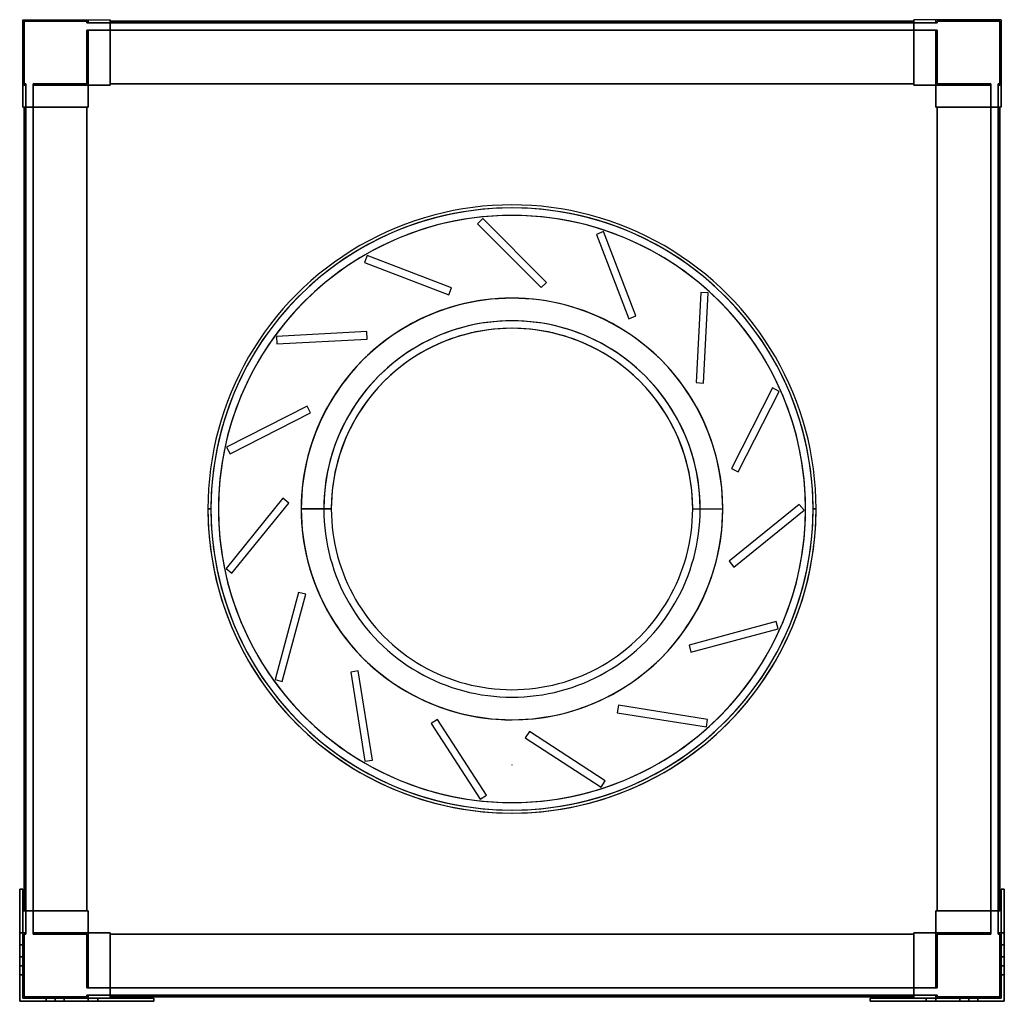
# Model space of a CAD drawing. Header units: millimetres. Extents: x -327 to 327, y -327 to 325.
import ezdxf

# ---------------------------------------------------------------- set-up
doc = ezdxf.new("R2010")
doc.units = ezdxf.units.MM
doc.layers.add('MAIN-1', color=7, linetype='Continuous')

msp = doc.modelspace()

# ---------------------------------------------------------------- linework, layer by layer
at = {"layer": 'MAIN-1'}
for p, q in [((-325, 325), (-325, 281.5)), ((-325, 325), (-281.5, 325)), ((-325, 325), (-281.5, 325)), ((-325, 281.5), (-325, 325)), ((-325, 325), (-325, 325)), ((-325, 325), (-325, 267)), ((-325, 325), (-267, 325)), ((-325, 267), (-325, 325)), ((-325, 325), (-325, 325)), ((-325, 325), (-267, 325)), ((-324, 324), (-282.5, 324)), ((-324, 324), (-324, 324)), ((-282.5, 324), (-324, 324)), ((-324, 282.5), (-324, 324)), ((-324, 324), (-324, 282.5)), ((-282.5, 323), (-282.5, 324)), ((-282.5, 324), (-282.5, 323)), ((-282.5, 324), (-282.5, 324)), ((-282.5, 323), (-281.5, 323)), ((-282.5, 323), (-282.5, 323)), ((-281.5, 323), (-282.5, 323)), ((-281.5, 323), (-281.5, 325)), ((-281.5, 325), (-267, 325)), ((-281.5, 323), (-281.5, 325)), ((-281.5, 325), (-281.5, 323)), ((-281.5, 325), (-281.5, 325)), ((-281.5, 325), (-281.5, 323)), ((-281.5, 325), (-267, 325)), ((-281.5, 325), (-281.5, 325)), ((-281.5, 323), (-267, 323)), ((-281.5, 323), (-281.5, 323)), ((-281.5, 323), (-281.5, 323)), ((-267, 323), (-281.5, 323)), ((-267, 323), (-267, 325)), ((-267, 325), (-267, 325)), ((-267, 325), (-267, 281.5)), ((-267, 281.5), (-267, 325)), ((-267, 325), (-267, 325)), ((-267, 325), (-267, 323)), ((-267, 324), (-267, 282.5)), ((-267, 324), (-267, 324)), ((-267, 323), (-267, 324)), ((-267, 324), (-267, 323)), ((-267, 324), (-267, 324)), ((-267, 282.5), (-267, 324)), ((-267, 324), (267, 324)), ((-267, 324), (267, 324)), ((267, 324), (-267, 324)), ((267, 324), (-267, 324)), ((-267, 323), (-267, 323)), ((-267, 323), (267, 323)), ((-267, 323), (-267, 323)), ((267, 323), (-267, 323)), ((267, 281.5), (267, 325)), ((267, 325), (267, 325)), ((267, 325), (267, 323)), ((267, 323), (267, 325)), ((267, 325), (267, 325)), ((267, 325), (267, 281.5)), ((281.5, 325), (267, 325)), ((281.5, 325), (267, 325)), ((325, 325), (267, 325)), ((325, 325), (267, 325)), ((267, 323), (267, 324)), ((267, 324), (267, 324)), ((267, 324), (267, 282.5)), ((267, 324), (267, 323)), ((267, 282.5), (267, 324)), ((267, 324), (267, 324)), ((267, 323), (267, 323)), ((281.5, 323), (267, 323)), ((267, 323), (281.5, 323)), ((267, 323), (267, 323)), ((281.5, 325), (281.5, 323)), ((281.5, 323), (281.5, 325)), ((281.5, 325), (281.5, 325)), ((325, 325), (281.5, 325)), ((281.5, 325), (281.5, 323)), ((325, 325), (281.5, 325)), ((281.5, 323), (281.5, 325)), ((281.5, 325), (281.5, 325)), ((281.5, 323), (281.5, 323)), ((282.5, 323), (281.5, 323)), ((281.5, 323), (282.5, 323)), ((281.5, 323), (281.5, 323)), ((282.5, 323), (282.5, 324)), ((282.5, 324), (324, 324)), ((282.5, 324), (282.5, 323)), ((282.5, 324), (282.5, 324)), ((324, 324), (282.5, 324)), ((282.5, 323), (282.5, 323)), ((324, 324), (324, 282.5)), ((324, 282.5), (324, 324)), ((324, 324), (324, 324)), ((325, 325), (325, 281.5)), ((325, 281.5), (325, 325)), ((325, 325), (325, 325)), ((325, 325), (325, 267)), ((325, 267), (325, 325)), ((325, 325), (325, 325)), ((-282.5, 318), (-281.5, 318)), ((-282.5, 318), (-282.5, 318)), ((-281.5, 318), (-282.5, 318)), ((-282.5, 318), (-282.5, 282.5)), ((-282.5, 282.5), (-282.5, 318)), ((-281.5, 318), (-267, 318)), ((-281.5, 318), (-281.5, 318)), ((-281.5, 318), (-281.5, 318)), ((-267, 318), (-281.5, 318)), ((-281.5, 281.5), (-281.5, 318)), ((-281.5, 318), (-281.5, 281.5)), ((-281.5, 281.5), (-281.5, 318)), ((-281.5, 318), (-281.5, 281.5)), ((-267, 281.5), (-267, 318)), ((-267, 318), (-267, 318)), ((-267, 282.5), (-267, 318)), ((-267, 318), (-267, 282.5)), ((-267, 318), (-267, 318)), ((-267, 318), (-267, 281.5)), ((-267, 318), (267, 318)), ((267, 318), (-267, 318)), ((267, 282.5), (267, 318)), ((267, 318), (267, 318)), ((267, 318), (267, 281.5)), ((267, 281.5), (267, 318)), ((267, 318), (267, 318)), ((267, 318), (267, 282.5)), ((267, 318), (281.5, 318)), ((281.5, 318), (267, 318)), ((281.5, 318), (281.5, 318)), ((281.5, 318), (281.5, 318)), ((282.5, 318), (281.5, 318)), ((281.5, 318), (282.5, 318)), ((281.5, 318), (281.5, 281.5)), ((281.5, 281.5), (281.5, 318)), ((281.5, 318), (281.5, 281.5)), ((281.5, 281.5), (281.5, 318)), ((282.5, 318), (282.5, 318)), ((282.5, 282.5), (282.5, 318)), ((282.5, 318), (282.5, 282.5)), ((-325, 281.5), (-323, 281.5)), ((-323, 281.5), (-325, 281.5)), ((-325, 267), (-325, 281.5)), ((-325, 281.5), (-323, 281.5)), ((-325, 281.5), (-325, 281.5)), ((-323, 281.5), (-325, 281.5)), ((-325, 281.5), (-325, 281.5)), ((-325, 281.5), (-325, 267)), ((-324, 282.5), (-324, 282.5)), ((-323, 282.5), (-324, 282.5)), ((-324, 282.5), (-323, 282.5)), ((-323, 282.5), (-323, 282.5)), ((-323, 281.5), (-323, 282.5)), ((-323, 282.5), (-323, 281.5)), ((-323, 267), (-323, 281.5)), ((-323, 281.5), (-323, 281.5)), ((-323, 281.5), (-323, 281.5)), ((-323, 281.5), (-323, 267)), ((-282.5, 282.5), (-318, 282.5)), ((-318, 281.5), (-318, 282.5)), ((-318, 282.5), (-318, 281.5)), ((-318, 282.5), (-282.5, 282.5)), ((-318, 282.5), (-318, 282.5)), ((-318, 281.5), (-281.5, 281.5)), ((-318, 281.5), (-281.5, 281.5)), ((-318, 267), (-318, 281.5)), ((-318, 281.5), (-318, 281.5)), ((-318, 281.5), (-318, 281.5)), ((-318, 281.5), (-318, 267)), ((-281.5, 281.5), (-318, 281.5)), ((-281.5, 281.5), (-318, 281.5)), ((-282.5, 282.5), (-282.5, 282.5)), ((-281.5, 281.5), (-267, 281.5)), ((-281.5, 267), (-281.5, 281.5)), ((-281.5, 281.5), (-281.5, 267)), ((-267, 281.5), (-281.5, 281.5)), ((-281.5, 281.5), (-281.5, 281.5)), ((-281.5, 267), (-281.5, 281.5)), ((-281.5, 281.5), (-281.5, 281.5)), ((-281.5, 281.5), (-281.5, 267)), ((-281.5, 281.5), (-267, 281.5)), ((-281.5, 281.5), (-267, 281.5)), ((-281.5, 281.5), (-281.5, 267)), ((-267, 281.5), (-281.5, 281.5)), ((-281.5, 281.5), (-267, 281.5)), ((-281.5, 267), (-281.5, 281.5)), ((-281.5, 281.5), (-281.5, 281.5)), ((-281.5, 281.5), (-281.5, 267)), ((-281.5, 281.5), (-267, 281.5)), ((-281.5, 281.5), (-281.5, 281.5)), ((-281.5, 281.5), (-281.5, 281.5)), ((-281.5, 281.5), (-281.5, 281.5)), ((-281.5, 281.5), (-267, 281.5)), ((-281.5, 267), (-281.5, 281.5)), ((-267, 282.5), (267, 282.5)), ((-267, 281.5), (-267, 282.5)), ((-267, 282.5), (-267, 281.5)), ((267, 282.5), (-267, 282.5)), ((-267, 282.5), (-267, 282.5)), ((-267, 282.5), (-267, 282.5)), ((267, 282.5), (-267, 282.5)), ((-267, 282.5), (267, 282.5)), ((-267, 282.5), (-267, 281.5)), ((267, 282.5), (-267, 282.5)), ((-267, 282.5), (267, 282.5)), ((-267, 281.5), (-267, 282.5)), ((-267, 282.5), (-267, 282.5)), ((267, 282.5), (-267, 282.5)), ((-267, 282.5), (-267, 282.5)), ((-267, 282.5), (267, 282.5)), ((-267, 281.5), (-267, 281.5)), ((-267, 281.5), (-267, 281.5)), ((-267, 281.5), (-267, 281.5)), ((-267, 281.5), (-267, 281.5)), ((267, 282.5), (267, 281.5)), ((267, 281.5), (267, 282.5)), ((267, 282.5), (267, 282.5)), ((267, 282.5), (267, 282.5)), ((267, 281.5), (267, 282.5)), ((267, 282.5), (267, 281.5)), ((267, 282.5), (267, 282.5)), ((267, 282.5), (267, 282.5)), ((267, 281.5), (281.5, 281.5)), ((281.5, 281.5), (267, 281.5)), ((267, 281.5), (267, 281.5)), ((267, 281.5), (267, 281.5)), ((281.5, 281.5), (267, 281.5)), ((281.5, 281.5), (267, 281.5)), ((281.5, 281.5), (267, 281.5)), ((267, 281.5), (281.5, 281.5)), ((267, 281.5), (267, 281.5)), ((281.5, 281.5), (267, 281.5)), ((267, 281.5), (267, 281.5)), ((281.5, 281.5), (267, 281.5)), ((281.5, 281.5), (281.5, 267)), ((281.5, 267), (281.5, 281.5)), ((281.5, 281.5), (281.5, 281.5)), ((281.5, 281.5), (281.5, 281.5)), ((281.5, 281.5), (281.5, 267)), ((281.5, 267), (281.5, 281.5)), ((281.5, 267), (281.5, 281.5)), ((281.5, 281.5), (281.5, 267)), ((281.5, 281.5), (281.5, 281.5)), ((281.5, 267), (281.5, 281.5)), ((281.5, 281.5), (281.5, 281.5)), ((318, 281.5), (281.5, 281.5)), ((318, 281.5), (281.5, 281.5)), ((281.5, 281.5), (281.5, 281.5)), ((281.5, 281.5), (318, 281.5)), ((281.5, 281.5), (318, 281.5)), ((281.5, 281.5), (281.5, 281.5)), ((281.5, 281.5), (281.5, 267)), ((318, 282.5), (282.5, 282.5)), ((282.5, 282.5), (282.5, 282.5)), ((282.5, 282.5), (318, 282.5)), ((318, 282.5), (318, 281.5)), ((318, 281.5), (318, 282.5)), ((318, 282.5), (318, 282.5)), ((318, 267), (318, 281.5)), ((318, 281.5), (318, 281.5)), ((318, 281.5), (318, 281.5)), ((318, 281.5), (318, 267)), ((324, 282.5), (323, 282.5)), ((323, 281.5), (323, 282.5)), ((323, 282.5), (323, 281.5)), ((323, 282.5), (324, 282.5)), ((323, 282.5), (323, 282.5)), ((325, 281.5), (323, 281.5)), ((325, 281.5), (323, 281.5)), ((323, 267), (323, 281.5)), ((323, 281.5), (323, 281.5)), ((323, 281.5), (323, 281.5)), ((323, 281.5), (323, 267)), ((323, 281.5), (325, 281.5)), ((323, 281.5), (325, 281.5)), ((324, 282.5), (324, 282.5)), ((325, 267), (325, 281.5)), ((325, 281.5), (325, 281.5)), ((325, 281.5), (325, 281.5)), ((325, 281.5), (325, 267)), ((-325, 267), (-281.5, 267)), ((-325, 267), (-325, 267)), ((-325, 267), (-323, 267)), ((-325, 267), (-323, 267)), ((-325, 267), (-325, 267)), ((-325, 267), (-281.5, 267)), ((-323, 267), (-324, 267)), ((-324, 267), (-324, 267)), ((-324, 267), (-282.5, 267)), ((-324, 267), (-324, -267)), ((-282.5, 267), (-324, 267)), ((-324, -267), (-324, 267)), ((-324, 267), (-324, 267)), ((-324, 267), (-323, 267)), ((-324, 267), (-324, -267)), ((-324, -267), (-324, 267)), ((-323, 267), (-323, 267)), ((-323, 267), (-323, -267)), ((-323, 267), (-323, 267)), ((-323, -267), (-323, 267)), ((-282.5, 267), (-318, 267)), ((-318, 267), (-318, 267)), ((-318, 267), (-281.5, 267)), ((-318, 267), (-281.5, 267)), ((-318, 267), (-318, 267)), ((-318, 267), (-282.5, 267)), ((-318, -267), (-318, 267)), ((-318, 267), (-318, -267)), ((-282.5, 267), (-281.5, 267)), ((-282.5, -267), (-282.5, 267)), ((-282.5, 267), (-282.5, -267)), ((-281.5, 267), (-282.5, 267)), ((-282.5, 267), (-282.5, 267)), ((-282.5, 267), (-282.5, 267)), ((-282.5, -267), (-282.5, 267)), ((-282.5, 267), (-282.5, -267)), ((-282.5, 267), (-282.5, -267)), ((-281.5, 267), (-282.5, 267)), ((-282.5, 267), (-281.5, 267)), ((-282.5, -267), (-282.5, 267)), ((-282.5, 267), (-282.5, 267)), ((-282.5, 267), (-282.5, -267)), ((-282.5, 267), (-282.5, 267)), ((-282.5, -267), (-282.5, 267)), ((-281.5, 267), (-281.5, 267)), ((-281.5, 267), (-281.5, 267)), ((-281.5, 267), (-281.5, 267)), ((-281.5, 267), (-281.5, 267)), ((281.5, 267), (282.5, 267)), ((282.5, 267), (281.5, 267)), ((281.5, 267), (281.5, 267)), ((281.5, 267), (281.5, 267)), ((318, 267), (281.5, 267)), ((325, 267), (281.5, 267)), ((282.5, 267), (281.5, 267)), ((281.5, 267), (282.5, 267)), ((281.5, 267), (281.5, 267)), ((318, 267), (281.5, 267)), ((281.5, 267), (281.5, 267)), ((325, 267), (281.5, 267)), ((282.5, 267), (282.5, -267)), ((282.5, -267), (282.5, 267)), ((282.5, 267), (282.5, 267)), ((318, 267), (282.5, 267)), ((282.5, 267), (282.5, 267)), ((282.5, 267), (324, 267)), ((282.5, 267), (282.5, -267)), ((282.5, -267), (282.5, 267)), ((282.5, 267), (282.5, -267)), ((282.5, 267), (282.5, 267)), ((282.5, 267), (318, 267)), ((282.5, -267), (282.5, 267)), ((282.5, -267), (282.5, 267)), ((282.5, 267), (282.5, -267)), ((324, 267), (282.5, 267)), ((282.5, 267), (282.5, 267)), ((318, 267), (318, 267)), ((318, 267), (318, 267)), ((318, -267), (318, 267)), ((318, 267), (318, -267)), ((324, 267), (323, 267)), ((323, 267), (323, 267)), ((325, 267), (323, 267)), ((323, 267), (323, -267)), ((323, -267), (323, 267)), ((323, 267), (324, 267)), ((323, 267), (323, 267)), ((325, 267), (323, 267)), ((324, 267), (324, 267)), ((324, 267), (324, -267)), ((324, -267), (324, 267)), ((324, 267), (324, -267)), ((324, -267), (324, 267)), ((324, 267), (324, 267)), ((325, 267), (325, 267)), ((325, 267), (325, 267)), ((-19.45, 192.98), (-22.98, 189.45)), ((-19.45, 192.98), (-22.98, 189.45)), ((22.98, 150.55), (-19.45, 192.98)), ((-19.45, 192.98), (-19.45, 192.98)), ((22.98, 150.55), (-19.45, 192.98)), ((-22.98, 189.45), (19.45, 147.02)), ((-22.98, 189.45), (-22.98, 189.45)), ((-22.98, 189.45), (19.45, 147.02)), ((60.73, 184.21), (56.06, 182.41)), ((60.73, 184.21), (56.06, 182.41)), ((82.23, 128.19), (60.73, 184.21)), ((60.73, 184.21), (60.73, 184.21)), ((82.23, 128.19), (60.73, 184.21)), ((56.06, 182.41), (77.56, 126.4)), ((56.06, 182.41), (56.06, 182.41)), ((56.06, 182.41), (77.56, 126.4)), ((-96.26, 168.39), (-98.05, 163.72)), ((-96.26, 168.39), (-98.05, 163.72)), ((-98.05, 163.72), (-42.03, 142.22)), ((-98.05, 163.72), (-98.05, 163.72)), ((-98.05, 163.72), (-42.03, 142.22)), ((-40.24, 146.89), (-96.26, 168.39)), ((-96.26, 168.39), (-96.26, 168.39)), ((-40.24, 146.89), (-96.26, 168.39)), ((19.45, 147.02), (22.98, 150.55)), ((19.45, 147.02), (22.98, 150.55)), ((22.98, 150.55), (22.98, 150.55)), ((-42.03, 142.22), (-40.24, 146.89)), ((-42.03, 142.22), (-40.24, 146.89)), ((-40.24, 146.89), (-40.24, 146.89)), ((19.45, 147.02), (19.45, 147.02)), ((-42.03, 142.22), (-42.03, 142.22)), ((0, 140.01), (0, 140.01)), ((0, 140.01), (0, 140.01)), ((125.41, 143.84), (122.27, 83.92)), ((125.41, 143.84), (122.27, 83.92)), ((130.4, 143.58), (125.41, 143.84)), ((125.41, 143.84), (125.41, 143.84)), ((130.4, 143.58), (125.41, 143.84)), ((127.26, 83.66), (130.4, 143.58)), ((127.26, 83.66), (130.4, 143.58)), ((130.4, 143.58), (130.4, 143.58)), ((77.56, 126.4), (82.23, 128.19)), ((77.56, 126.4), (82.23, 128.19)), ((77.56, 126.4), (77.56, 126.4)), ((82.23, 128.19), (82.23, 128.19)), ((-96.51, 117.82), (-156.42, 114.68)), ((-96.51, 117.82), (-156.42, 114.68)), ((-96.24, 112.83), (-96.51, 117.82)), ((-96.51, 117.82), (-96.51, 117.82)), ((-96.24, 112.83), (-96.51, 117.82)), ((-156.42, 114.68), (-156.16, 109.69)), ((-156.42, 114.68), (-156.42, 114.68)), ((-156.42, 114.68), (-156.16, 109.69)), ((-156.16, 109.69), (-96.24, 112.83)), ((-156.16, 109.69), (-96.24, 112.83)), ((-96.24, 112.83), (-96.24, 112.83)), ((-156.16, 109.69), (-156.16, 109.69)), ((122.27, 83.92), (127.26, 83.66)), ((122.27, 83.92), (122.27, 83.92)), ((122.27, 83.92), (127.26, 83.66)), ((127.26, 83.66), (127.26, 83.66)), ((173.07, 80.4), (145.83, 26.94)), ((173.07, 80.4), (145.83, 26.94)), ((177.53, 78.13), (173.07, 80.4)), ((173.07, 80.4), (173.07, 80.4)), ((177.53, 78.13), (173.07, 80.4)), ((150.29, 24.67), (177.53, 78.13)), ((150.29, 24.67), (177.53, 78.13)), ((177.53, 78.13), (177.53, 78.13)), ((-136.08, 68.38), (-189.54, 41.14)), ((-136.08, 68.38), (-189.54, 41.14)), ((-133.81, 63.93), (-136.08, 68.38)), ((-136.08, 68.38), (-136.08, 68.38)), ((-133.81, 63.93), (-136.08, 68.38)), ((-187.27, 36.69), (-133.81, 63.93)), ((-187.27, 36.69), (-133.81, 63.93)), ((-133.81, 63.93), (-133.81, 63.93)), ((-189.54, 41.14), (-187.27, 36.69)), ((-189.54, 41.14), (-189.54, 41.14)), ((-189.54, 41.14), (-187.27, 36.69)), ((-187.27, 36.69), (-187.27, 36.69)), ((145.83, 26.94), (150.29, 24.67)), ((145.83, 26.94), (145.83, 26.94)), ((145.83, 26.94), (150.29, 24.67)), ((150.29, 24.67), (150.29, 24.67)), ((-152.13, 7.12), (-189.89, -39.51)), ((-152.13, 7.12), (-189.89, -39.51)), ((-148.25, 3.97), (-152.13, 7.12)), ((-152.13, 7.12), (-152.13, 7.12)), ((-148.25, 3.97), (-152.13, 7.12)), ((-202, 0), (-200, 0)), ((-202, 0), (-200, 0)), ((-200, 0), (-200, 0)), ((-200, 0), (-200, 0)), ((-200, 0), (-200, 0)), ((-195, 0), (-195, 0)), ((-186.01, -42.66), (-148.25, 3.97)), ((-186.01, -42.66), (-148.25, 3.97)), ((-148.25, 3.97), (-148.25, 3.97)), ((-120.01, 0), (-140.01, 0)), ((-140, 0), (-140, 0)), ((-139.99, 0), (-139.99, 0)), ((-125.01, 0), (-139.99, 0)), ((120.01, 0), (140.01, 0)), ((125.01, 0), (139.99, 0)), ((139.99, 0), (139.99, 0)), ((140, 0), (140, 0)), ((190.81, 3.05), (144.18, -34.71)), ((190.81, 3.05), (144.18, -34.71)), ((193.96, -0.83), (190.81, 3.05)), ((190.81, 3.05), (190.81, 3.05)), ((193.96, -0.83), (190.81, 3.05)), ((195, 0), (195, 0)), ((202, 0), (200, 0)), ((200, 0), (200, 0)), ((200, 0), (200, 0)), ((200, 0), (202, 0)), ((200, 0), (200, 0)), ((-200, 0), (-202, 0)), ((-202, 0), (-200, 0)), ((-200, 0), (-200, 0)), ((-200, 0), (-200, 0)), ((-200, 0), (-200, 0)), ((-195, 0), (-195, 0)), ((-140.01, 0), (-120.01, 0)), ((-140, 0), (-140, 0)), ((-139.99, 0), (-125.01, 0)), ((-139.99, 0), (-139.99, 0)), ((120.01, 0), (140.01, 0)), ((125.01, 0), (139.99, 0)), ((139.99, 0), (139.99, 0)), ((140, 0), (140, 0)), ((147.33, -38.59), (193.96, -0.83)), ((147.33, -38.59), (193.96, -0.83)), ((193.96, -0.83), (193.96, -0.83)), ((195, 0), (195, 0)), ((200, 0), (202, 0)), ((200, 0), (200, 0)), ((200, 0), (200, 0)), ((202, 0), (200, 0)), ((200, 0), (200, 0)), ((144.18, -34.71), (147.33, -38.59)), ((144.18, -34.71), (144.18, -34.71)), ((144.18, -34.71), (147.33, -38.59)), ((147.33, -38.59), (147.33, -38.59)), ((-189.89, -39.51), (-186.01, -42.66)), ((-189.89, -39.51), (-189.89, -39.51)), ((-189.89, -39.51), (-186.01, -42.66)), ((-186.01, -42.66), (-186.01, -42.66)), ((-141.87, -55.38), (-157.4, -113.33)), ((-141.87, -55.38), (-157.4, -113.33)), ((-152.57, -114.62), (-137.04, -56.67)), ((-152.57, -114.62), (-137.04, -56.67)), ((-137.04, -56.67), (-141.87, -55.38)), ((-141.87, -55.38), (-141.87, -55.38)), ((-137.04, -56.67), (-141.87, -55.38)), ((-137.04, -56.67), (-137.04, -56.67)), ((175.56, -74.82), (117.6, -90.35)), ((175.56, -74.82), (117.6, -90.35)), ((176.85, -79.65), (175.56, -74.82)), ((175.56, -74.82), (175.56, -74.82)), ((176.85, -79.65), (175.56, -74.82)), ((118.89, -95.18), (176.85, -79.65)), ((118.89, -95.18), (176.85, -79.65)), ((176.85, -79.65), (176.85, -79.65)), ((117.6, -90.35), (118.89, -95.18)), ((117.6, -90.35), (117.6, -90.35)), ((117.6, -90.35), (118.89, -95.18)), ((118.89, -95.18), (118.89, -95.18)), ((-102.15, -107.51), (-107.09, -108.29)), ((-102.15, -107.51), (-107.09, -108.29)), ((-107.09, -108.29), (-97.7, -167.55)), ((-107.09, -108.29), (-107.09, -108.29)), ((-107.09, -108.29), (-97.7, -167.55)), ((-92.76, -166.77), (-102.15, -107.51)), ((-102.15, -107.51), (-102.15, -107.51)), ((-92.76, -166.77), (-102.15, -107.51)), ((-157.4, -113.33), (-152.57, -114.62)), ((-157.4, -113.33), (-157.4, -113.33)), ((-157.4, -113.33), (-152.57, -114.62)), ((-152.57, -114.62), (-152.57, -114.62)), ((70.68, -130.37), (69.9, -135.31)), ((70.68, -130.37), (69.9, -135.31)), ((129.95, -139.76), (70.68, -130.37)), ((70.68, -130.37), (70.68, -130.37)), ((129.95, -139.76), (70.68, -130.37)), ((69.9, -135.31), (129.16, -144.7)), ((69.9, -135.31), (69.9, -135.31)), ((69.9, -135.31), (129.16, -144.7)), ((-49.59, -139.76), (-53.78, -142.49)), ((-49.59, -139.76), (-53.78, -142.49)), ((-53.78, -142.49), (-21.1, -192.81)), ((-53.78, -142.49), (-53.78, -142.49)), ((-53.78, -142.49), (-21.1, -192.81)), ((-16.91, -190.08), (-49.59, -139.76)), ((-49.59, -139.76), (-49.59, -139.76)), ((-16.91, -190.08), (-49.59, -139.76)), ((0, -140.01), (0, -140.01)), ((0, -140.01), (0, -140.01)), ((129.16, -144.7), (129.95, -139.76)), ((129.16, -144.7), (129.95, -139.76)), ((129.95, -139.76), (129.95, -139.76)), ((11.55, -147.85), (8.82, -152.04)), ((11.55, -147.85), (8.82, -152.04)), ((61.87, -180.53), (11.55, -147.85)), ((11.55, -147.85), (11.55, -147.85)), ((61.87, -180.53), (11.55, -147.85)), ((129.16, -144.7), (129.16, -144.7)), ((8.82, -152.04), (59.14, -184.72)), ((8.82, -152.04), (8.82, -152.04)), ((8.82, -152.04), (59.14, -184.72)), ((-97.7, -167.55), (-92.76, -166.77)), ((-97.7, -167.55), (-92.76, -166.77)), ((-97.7, -167.55), (-97.7, -167.55)), ((-92.76, -166.77), (-92.76, -166.77)), ((0, -170), (0, -170)), ((0, -170), (0, -170)), ((0, -170), (0, -170)), ((0, -170), (0, -170)), ((0, -170), (0, -170)), ((0, -170), (0, -170)), ((59.14, -184.72), (61.87, -180.53)), ((59.14, -184.72), (61.87, -180.53)), ((61.87, -180.53), (61.87, -180.53)), ((59.14, -184.72), (59.14, -184.72)), ((-21.1, -192.81), (-16.91, -190.08)), ((-21.1, -192.81), (-16.91, -190.08)), ((-21.1, -192.81), (-21.1, -192.81)), ((-16.91, -190.08), (-16.91, -190.08)), ((-327, -252.5), (-327, -289.5)), ((-325, -252.5), (-327, -252.5)), ((-327, -252.5), (-327, -252.5)), ((-327, -281.5), (-327, -252.5)), ((-327, -252.5), (-325, -252.5)), ((-327, -252.5), (-325, -252.5)), ((-327, -289.5), (-327, -252.5)), ((-327, -252.5), (-327, -252.5)), ((-327, -252.5), (-327, -281.5)), ((-325, -252.5), (-327, -252.5)), ((-325, -289.5), (-325, -252.5)), ((-325, -252.5), (-325, -252.5)), ((-325, -252.5), (-325, -267)), ((-325, -267), (-325, -252.5)), ((-325, -252.5), (-325, -252.5)), ((-325, -252.5), (-325, -289.5)), ((325, -267), (325, -252.5)), ((325, -252.5), (325, -252.5)), ((325, -252.5), (325, -289.5)), ((327, -252.5), (325, -252.5)), ((325, -252.5), (327, -252.5)), ((325, -289.5), (325, -252.5)), ((325, -252.5), (325, -252.5)), ((325, -252.5), (325, -267)), ((325, -252.5), (327, -252.5)), ((327, -252.5), (325, -252.5)), ((327, -289.5), (327, -252.5)), ((327, -252.5), (327, -252.5)), ((327, -252.5), (327, -281.5)), ((327, -252.5), (327, -289.5)), ((327, -252.5), (327, -252.5)), ((327, -281.5), (327, -252.5)), ((-325, -267), (-325, -267)), ((-325, -325), (-325, -267)), ((-325, -267), (-281.5, -267)), ((-325, -267), (-325, -325)), ((-325, -267), (-325, -267)), ((-325, -267), (-323, -267)), ((-325, -267), (-323, -267)), ((-325, -267), (-281.5, -267)), ((-323, -267), (-324, -267)), ((-324, -267), (-324, -267)), ((-324, -267), (-282.5, -267)), ((-324, -267), (-324, -267)), ((-282.5, -267), (-324, -267)), ((-324, -267), (-323, -267)), ((-323, -267), (-323, -267)), ((-323, -267), (-323, -281.5)), ((-323, -281.5), (-323, -267)), ((-323, -267), (-323, -267)), ((-318, -267), (-281.5, -267)), ((-318, -267), (-318, -267)), ((-318, -267), (-282.5, -267)), ((-282.5, -267), (-318, -267)), ((-318, -267), (-318, -267)), ((-318, -267), (-281.5, -267)), ((-318, -267), (-318, -281.5)), ((-318, -281.5), (-318, -267)), ((-281.5, -267), (-282.5, -267)), ((-282.5, -267), (-281.5, -267)), ((-282.5, -267), (-282.5, -267)), ((-282.5, -267), (-282.5, -267)), ((-282.5, -267), (-281.5, -267)), ((-281.5, -267), (-282.5, -267)), ((-282.5, -267), (-282.5, -267)), ((-282.5, -267), (-282.5, -267)), ((-281.5, -281.5), (-281.5, -267)), ((-281.5, -281.5), (-281.5, -267)), ((-281.5, -267), (-281.5, -281.5)), ((-281.5, -267), (-281.5, -267)), ((-281.5, -281.5), (-281.5, -267)), ((-281.5, -267), (-281.5, -281.5)), ((-281.5, -281.5), (-281.5, -267)), ((-281.5, -267), (-281.5, -267)), ((-281.5, -267), (-281.5, -267)), ((-281.5, -267), (-281.5, -281.5)), ((-281.5, -267), (-281.5, -267)), ((-281.5, -267), (-281.5, -281.5)), ((325, -267), (281.5, -267)), ((281.5, -281.5), (281.5, -267)), ((282.5, -267), (281.5, -267)), ((281.5, -267), (281.5, -281.5)), ((281.5, -267), (282.5, -267)), ((281.5, -281.5), (281.5, -267)), ((281.5, -267), (281.5, -267)), ((281.5, -267), (281.5, -281.5)), ((318, -267), (281.5, -267)), ((281.5, -267), (282.5, -267)), ((281.5, -281.5), (281.5, -267)), ((282.5, -267), (281.5, -267)), ((281.5, -267), (281.5, -281.5)), ((281.5, -267), (281.5, -267)), ((281.5, -281.5), (281.5, -267)), ((281.5, -267), (281.5, -267)), ((281.5, -267), (281.5, -281.5)), ((318, -267), (281.5, -267)), ((325, -267), (281.5, -267)), ((281.5, -267), (281.5, -267)), ((282.5, -267), (282.5, -267)), ((282.5, -267), (318, -267)), ((282.5, -267), (282.5, -267)), ((318, -267), (282.5, -267)), ((282.5, -267), (282.5, -267)), ((282.5, -267), (324, -267)), ((282.5, -267), (282.5, -267)), ((324, -267), (282.5, -267)), ((318, -267), (318, -267)), ((318, -267), (318, -267)), ((318, -267), (318, -281.5)), ((318, -281.5), (318, -267)), ((323, -281.5), (323, -267)), ((325, -267), (323, -267)), ((324, -267), (323, -267)), ((323, -267), (323, -267)), ((323, -267), (324, -267)), ((323, -267), (323, -267)), ((323, -267), (323, -281.5)), ((325, -267), (323, -267)), ((324, -267), (324, -267)), ((324, -267), (324, -267)), ((325, -267), (325, -325)), ((325, -267), (325, -267)), ((325, -267), (325, -267)), ((325, -325), (325, -267)), ((-325, -281.5), (-327, -281.5)), ((-327, -281.5), (-327, -327)), ((-327, -281.5), (-327, -281.5)), ((-327, -281.5), (-327, -281.5)), ((-327, -327), (-327, -281.5)), ((-327, -281.5), (-325, -281.5)), ((-323, -281.5), (-327, -281.5)), ((-323, -281.5), (-327, -281.5)), ((-325, -281.5), (-325, -325)), ((-325, -281.5), (-325, -281.5)), ((-325, -325), (-325, -281.5)), ((-325, -281.5), (-325, -281.5)), ((-325, -325), (-325, -281.5)), ((-325, -281.5), (-325, -325)), ((-325, -281.5), (-323, -281.5)), ((-325, -281.5), (-323, -281.5)), ((-323, -282.5), (-324, -282.5)), ((-324, -282.5), (-324, -324)), ((-324, -282.5), (-324, -282.5)), ((-324, -324), (-324, -282.5)), ((-324, -282.5), (-323, -282.5)), ((-323, -282.5), (-323, -281.5)), ((-323, -281.5), (-323, -281.5)), ((-323, -281.5), (-323, -281.5)), ((-323, -281.5), (-323, -282.5)), ((-323, -282.5), (-323, -282.5)), ((-318, -281.5), (-318, -282.5)), ((-318, -281.5), (-281.5, -281.5)), ((-318, -281.5), (-281.5, -281.5)), ((-318, -282.5), (-318, -281.5)), ((-318, -281.5), (-318, -281.5)), ((-318, -281.5), (-318, -281.5)), ((-281.5, -281.5), (-318, -281.5)), ((-281.5, -281.5), (-318, -281.5)), ((-282.5, -282.5), (-318, -282.5)), ((-318, -282.5), (-282.5, -282.5)), ((-318, -282.5), (-318, -282.5)), ((-282.5, -318), (-282.5, -282.5)), ((-282.5, -282.5), (-282.5, -318)), ((-282.5, -282.5), (-282.5, -282.5)), ((-281.5, -281.5), (-267, -281.5)), ((-267, -281.5), (-281.5, -281.5)), ((-281.5, -281.5), (-267, -281.5)), ((-281.5, -281.5), (-281.5, -281.5)), ((-281.5, -281.5), (-267, -281.5)), ((-281.5, -281.5), (-267, -281.5)), ((-267, -281.5), (-281.5, -281.5)), ((-281.5, -281.5), (-281.5, -281.5)), ((-281.5, -281.5), (-281.5, -281.5)), ((-281.5, -281.5), (-267, -281.5)), ((-281.5, -281.5), (-281.5, -318)), ((-281.5, -318), (-281.5, -281.5)), ((-281.5, -281.5), (-281.5, -281.5)), ((-281.5, -281.5), (-281.5, -318)), ((-281.5, -318), (-281.5, -281.5)), ((-281.5, -281.5), (-281.5, -281.5)), ((-281.5, -281.5), (-281.5, -281.5)), ((-281.5, -281.5), (-267, -281.5)), ((-267, -325), (-267, -281.5)), ((-267, -281.5), (-267, -281.5)), ((-267, -281.5), (-267, -282.5)), ((-267, -282.5), (-267, -281.5)), ((-267, -281.5), (-267, -282.5)), ((-267, -281.5), (-267, -281.5)), ((-267, -318), (-267, -281.5)), ((-267, -282.5), (-267, -281.5)), ((-267, -281.5), (-267, -281.5)), ((-267, -281.5), (-267, -318)), ((-267, -281.5), (-267, -325)), ((-267, -281.5), (-267, -281.5)), ((-267, -282.5), (-267, -282.5)), ((-267, -324), (-267, -282.5)), ((267, -282.5), (-267, -282.5)), ((-267, -282.5), (267, -282.5)), ((-267, -282.5), (-267, -282.5)), ((-267, -318), (-267, -282.5)), ((267, -282.5), (-267, -282.5)), ((-267, -282.5), (267, -282.5)), ((267, -282.5), (-267, -282.5)), ((-267, -282.5), (-267, -282.5)), ((-267, -282.5), (-267, -318)), ((267, -282.5), (-267, -282.5)), ((-267, -282.5), (267, -282.5)), ((-267, -282.5), (-267, -324)), ((-267, -282.5), (-267, -282.5)), ((-267, -282.5), (267, -282.5)), ((267, -325), (267, -281.5)), ((267, -281.5), (267, -281.5)), ((267, -281.5), (267, -282.5)), ((281.5, -281.5), (267, -281.5)), ((281.5, -281.5), (267, -281.5)), ((267, -281.5), (281.5, -281.5)), ((267, -282.5), (267, -281.5)), ((267, -281.5), (267, -281.5)), ((267, -281.5), (267, -318)), ((281.5, -281.5), (267, -281.5)), ((267, -281.5), (281.5, -281.5)), ((267, -282.5), (267, -281.5)), ((267, -281.5), (267, -282.5)), ((281.5, -281.5), (267, -281.5)), ((267, -281.5), (267, -281.5)), ((267, -318), (267, -281.5)), ((267, -281.5), (267, -325)), ((267, -281.5), (267, -281.5)), ((281.5, -281.5), (267, -281.5)), ((281.5, -281.5), (267, -281.5)), ((267, -282.5), (267, -282.5)), ((267, -282.5), (267, -324)), ((267, -282.5), (267, -282.5)), ((267, -318), (267, -282.5)), ((267, -282.5), (267, -282.5)), ((267, -282.5), (267, -282.5)), ((267, -282.5), (267, -318)), ((267, -324), (267, -282.5)), ((281.5, -281.5), (281.5, -281.5)), ((281.5, -281.5), (281.5, -281.5)), ((281.5, -281.5), (281.5, -281.5)), ((281.5, -318), (281.5, -281.5)), ((281.5, -281.5), (281.5, -318)), ((281.5, -281.5), (281.5, -281.5)), ((318, -281.5), (281.5, -281.5)), ((281.5, -318), (281.5, -281.5)), ((318, -281.5), (281.5, -281.5)), ((281.5, -281.5), (281.5, -318)), ((281.5, -281.5), (281.5, -281.5)), ((281.5, -281.5), (318, -281.5)), ((281.5, -281.5), (318, -281.5)), ((281.5, -281.5), (281.5, -281.5)), ((282.5, -282.5), (282.5, -318)), ((318, -282.5), (282.5, -282.5)), ((282.5, -318), (282.5, -282.5)), ((282.5, -282.5), (282.5, -282.5)), ((282.5, -282.5), (318, -282.5)), ((318, -282.5), (318, -281.5)), ((318, -281.5), (318, -282.5)), ((318, -281.5), (318, -281.5)), ((318, -281.5), (318, -281.5)), ((318, -282.5), (318, -282.5)), ((323, -281.5), (323, -281.5)), ((323, -281.5), (327, -281.5)), ((325, -281.5), (323, -281.5)), ((325, -281.5), (323, -281.5)), ((323, -282.5), (323, -281.5)), ((323, -281.5), (323, -281.5)), ((327, -281.5), (323, -281.5)), ((323, -281.5), (323, -282.5)), ((323, -282.5), (324, -282.5)), ((324, -282.5), (323, -282.5)), ((323, -282.5), (323, -282.5)), ((324, -282.5), (324, -324)), ((324, -324), (324, -282.5)), ((324, -282.5), (324, -282.5)), ((325, -281.5), (327, -281.5)), ((325, -281.5), (325, -281.5)), ((327, -281.5), (325, -281.5)), ((325, -281.5), (325, -325)), ((325, -281.5), (325, -281.5)), ((325, -325), (325, -281.5)), ((325, -281.5), (325, -325)), ((325, -325), (325, -281.5)), ((327, -281.5), (327, -281.5)), ((327, -281.5), (327, -281.5)), ((327, -327), (327, -281.5)), ((327, -281.5), (327, -327)), ((-327, -289.5), (-325, -289.5)), ((-327, -327), (-327, -289.5)), ((-325, -289.5), (-327, -289.5)), ((-327, -289.5), (-327, -327)), ((-325, -289.5), (-325, -325)), ((-325, -325), (-325, -289.5)), ((325, -325), (325, -289.5)), ((325, -289.5), (327, -289.5)), ((325, -289.5), (325, -325)), ((327, -289.5), (325, -289.5)), ((327, -289.5), (327, -327)), ((327, -327), (327, -289.5)), ((-327, -297.5), (-327, -303.5)), ((-327, -297.5), (-325, -297.5)), ((-325, -297.5), (-327, -297.5)), ((-327, -297.5), (-327, -297.5)), ((-327, -303.5), (-327, -297.5)), ((-327, -303.5), (-327, -297.5)), ((-325, -297.5), (-327, -297.5)), ((-327, -297.5), (-325, -297.5)), ((-327, -297.5), (-327, -297.5)), ((-327, -297.5), (-327, -303.5)), ((-325, -297.5), (-325, -297.5)), ((-325, -297.5), (-325, -303.5)), ((-325, -297.5), (-325, -303.5)), ((-325, -303.5), (-325, -297.5)), ((-325, -297.5), (-325, -297.5)), ((-325, -297.5), (-325, -303.5)), ((325, -303.5), (325, -297.5)), ((325, -297.5), (325, -297.5)), ((325, -297.5), (325, -303.5)), ((325, -297.5), (327, -297.5)), ((327, -297.5), (325, -297.5)), ((325, -297.5), (325, -297.5)), ((325, -297.5), (325, -303.5)), ((325, -303.5), (325, -297.5)), ((327, -297.5), (325, -297.5)), ((325, -297.5), (327, -297.5)), ((327, -297.5), (327, -303.5)), ((327, -297.5), (327, -297.5)), ((327, -297.5), (327, -303.5)), ((327, -297.5), (327, -303.5)), ((327, -297.5), (327, -297.5)), ((327, -303.5), (327, -297.5)), ((-327, -303.5), (-327, -309.5)), ((-325, -303.5), (-327, -303.5)), ((-327, -303.5), (-325, -303.5)), ((-327, -309.5), (-327, -303.5)), ((-327, -303.5), (-325, -303.5)), ((-327, -309.5), (-327, -303.5)), ((-327, -303.5), (-327, -309.5)), ((-325, -303.5), (-327, -303.5)), ((-325, -309.5), (-325, -303.5)), ((-325, -303.5), (-325, -309.5)), ((-325, -303.5), (-325, -309.5)), ((-325, -309.5), (-325, -303.5)), ((325, -303.5), (325, -309.5)), ((327, -303.5), (325, -303.5)), ((325, -303.5), (327, -303.5)), ((325, -309.5), (325, -303.5)), ((325, -303.5), (327, -303.5)), ((325, -309.5), (325, -303.5)), ((325, -303.5), (325, -309.5)), ((327, -303.5), (325, -303.5)), ((327, -309.5), (327, -303.5)), ((327, -303.5), (327, -309.5)), ((327, -303.5), (327, -309.5)), ((327, -309.5), (327, -303.5)), ((-325, -309.5), (-327, -309.5)), ((-327, -309.5), (-325, -309.5)), ((-327, -309.5), (-325, -309.5)), ((-325, -309.5), (-327, -309.5)), ((-327, -309.5), (-327, -309.5)), ((-327, -309.5), (-327, -309.5)), ((-325, -309.5), (-325, -309.5)), ((-325, -309.5), (-325, -309.5)), ((327, -309.5), (325, -309.5)), ((325, -309.5), (327, -309.5)), ((325, -309.5), (327, -309.5)), ((327, -309.5), (325, -309.5)), ((325, -309.5), (325, -309.5)), ((325, -309.5), (325, -309.5)), ((327, -309.5), (327, -309.5)), ((327, -309.5), (327, -309.5)), ((-282.5, -318), (-281.5, -318)), ((-282.5, -318), (-282.5, -318)), ((-281.5, -318), (-282.5, -318)), ((-281.5, -318), (-267, -318)), ((-281.5, -318), (-281.5, -318)), ((-281.5, -318), (-281.5, -318)), ((-267, -318), (-281.5, -318)), ((-267, -318), (-267, -318)), ((-267, -318), (-267, -318)), ((-267, -318), (267, -318)), ((267, -318), (-267, -318)), ((267, -318), (267, -318)), ((267, -318), (267, -318)), ((267, -318), (281.5, -318)), ((281.5, -318), (267, -318)), ((281.5, -318), (281.5, -318)), ((281.5, -318), (281.5, -318)), ((282.5, -318), (281.5, -318)), ((281.5, -318), (282.5, -318)), ((282.5, -318), (282.5, -318)), ((-275, -327), (-327, -327)), ((-327, -327), (-281.5, -327)), ((-327, -327), (-327, -327)), ((-327, -327), (-275, -327)), ((-327, -327), (-327, -327)), ((-281.5, -327), (-327, -327)), ((-267, -325), (-325, -325)), ((-325, -325), (-275, -325)), ((-325, -325), (-325, -325)), ((-325, -325), (-281.5, -325)), ((-325, -325), (-325, -325)), ((-281.5, -325), (-325, -325)), ((-325, -325), (-325, -325)), ((-281.5, -325), (-325, -325)), ((-325, -325), (-281.5, -325)), ((-325, -325), (-267, -325)), ((-325, -325), (-325, -325)), ((-275, -325), (-325, -325)), ((-324, -324), (-282.5, -324)), ((-324, -324), (-324, -324)), ((-282.5, -324), (-324, -324)), ((-303.5, -325), (-309.5, -325)), ((-309.5, -327), (-309.5, -325)), ((-309.5, -325), (-303.5, -325)), ((-309.5, -325), (-309.5, -327)), ((-309.5, -325), (-309.5, -325)), ((-309.5, -325), (-303.5, -325)), ((-303.5, -325), (-309.5, -325)), ((-309.5, -327), (-309.5, -325)), ((-309.5, -325), (-309.5, -327)), ((-309.5, -325), (-309.5, -325)), ((-309.5, -327), (-303.5, -327)), ((-303.5, -327), (-309.5, -327)), ((-309.5, -327), (-303.5, -327)), ((-309.5, -327), (-309.5, -327)), ((-303.5, -327), (-309.5, -327)), ((-309.5, -327), (-309.5, -327)), ((-303.5, -327), (-303.5, -325)), ((-303.5, -325), (-303.5, -327)), ((-303.5, -325), (-297.5, -325)), ((-303.5, -327), (-303.5, -325)), ((-303.5, -325), (-303.5, -327)), ((-297.5, -325), (-303.5, -325)), ((-297.5, -325), (-303.5, -325)), ((-303.5, -325), (-297.5, -325)), ((-297.5, -327), (-303.5, -327)), ((-303.5, -327), (-297.5, -327)), ((-297.5, -327), (-303.5, -327)), ((-303.5, -327), (-297.5, -327)), ((-297.5, -327), (-297.5, -325)), ((-297.5, -325), (-297.5, -327)), ((-297.5, -325), (-297.5, -325)), ((-297.5, -325), (-297.5, -325)), ((-297.5, -327), (-297.5, -325)), ((-297.5, -325), (-297.5, -327)), ((-297.5, -327), (-297.5, -327)), ((-297.5, -327), (-297.5, -327)), ((-282.5, -324), (-282.5, -323)), ((-282.5, -323), (-281.5, -323)), ((-282.5, -323), (-282.5, -323)), ((-281.5, -323), (-282.5, -323)), ((-282.5, -323), (-282.5, -324)), ((-282.5, -324), (-282.5, -324)), ((-281.5, -323), (-281.5, -323)), ((-281.5, -323), (-281.5, -325)), ((-281.5, -327), (-281.5, -323)), ((-267, -323), (-281.5, -323)), ((-281.5, -323), (-267, -323)), ((-281.5, -323), (-281.5, -327)), ((-281.5, -323), (-281.5, -323)), ((-281.5, -325), (-281.5, -323)), ((-281.5, -325), (-281.5, -325)), ((-281.5, -327), (-281.5, -325)), ((-281.5, -325), (-281.5, -325)), ((-281.5, -325), (-281.5, -327)), ((-238, -327), (-281.5, -327)), ((-281.5, -327), (-281.5, -327)), ((-281.5, -327), (-281.5, -327)), ((-281.5, -327), (-238, -327)), ((-238, -325), (-275, -325)), ((-275, -325), (-275, -327)), ((-275, -325), (-238, -325)), ((-275, -327), (-275, -325)), ((-275, -327), (-238, -327)), ((-238, -327), (-275, -327)), ((-267, -323), (-267, -325)), ((-267, -323), (-267, -324)), ((-267, -323), (-267, -323)), ((-267, -325), (-267, -323)), ((-267, -323), (267, -323)), ((-267, -323), (-267, -323)), ((267, -323), (-267, -323)), ((-267, -324), (-267, -323)), ((-267, -324), (-267, -324)), ((-267, -324), (-267, -324)), ((-267, -324), (267, -324)), ((-267, -324), (267, -324)), ((267, -324), (-267, -324)), ((267, -324), (-267, -324)), ((-267, -325), (-267, -325)), ((-267, -325), (-238, -325)), ((-238, -325), (-267, -325)), ((-267, -325), (-267, -325)), ((-238, -325), (-238, -325)), ((-238, -327), (-238, -325)), ((-238, -325), (-238, -327)), ((-238, -325), (-238, -325)), ((-238, -325), (-238, -327)), ((-238, -327), (-238, -325)), ((-238, -327), (-238, -327)), ((-238, -327), (-238, -327)), ((238, -325), (267, -325)), ((275, -325), (238, -325)), ((238, -325), (238, -325)), ((238, -325), (238, -327)), ((238, -327), (238, -325)), ((267, -325), (238, -325)), ((238, -325), (238, -325)), ((238, -325), (275, -325)), ((238, -327), (238, -325)), ((238, -325), (238, -327)), ((238, -327), (275, -327)), ((238, -327), (238, -327)), ((281.5, -327), (238, -327)), ((275, -327), (238, -327)), ((238, -327), (238, -327)), ((238, -327), (281.5, -327)), ((267, -323), (281.5, -323)), ((267, -323), (267, -325)), ((267, -324), (267, -323)), ((267, -323), (267, -323)), ((267, -325), (267, -323)), ((267, -323), (267, -323)), ((267, -323), (267, -324)), ((281.5, -323), (267, -323)), ((267, -324), (267, -324)), ((267, -324), (267, -324)), ((267, -325), (267, -325)), ((325, -325), (267, -325)), ((267, -325), (325, -325)), ((267, -325), (267, -325)), ((275, -325), (325, -325)), ((275, -327), (275, -325)), ((325, -325), (275, -325)), ((275, -325), (275, -327)), ((327, -327), (275, -327)), ((275, -327), (327, -327)), ((281.5, -323), (281.5, -323)), ((281.5, -323), (281.5, -327)), ((281.5, -325), (281.5, -323)), ((282.5, -323), (281.5, -323)), ((281.5, -323), (281.5, -323)), ((281.5, -323), (281.5, -325)), ((281.5, -327), (281.5, -323)), ((281.5, -323), (282.5, -323)), ((281.5, -325), (325, -325)), ((281.5, -325), (281.5, -325)), ((325, -325), (281.5, -325)), ((281.5, -325), (281.5, -327)), ((281.5, -325), (281.5, -325)), ((325, -325), (281.5, -325)), ((281.5, -325), (325, -325)), ((281.5, -327), (281.5, -325)), ((281.5, -327), (327, -327)), ((281.5, -327), (281.5, -327)), ((327, -327), (281.5, -327)), ((281.5, -327), (281.5, -327)), ((282.5, -324), (282.5, -323)), ((282.5, -323), (282.5, -323)), ((282.5, -323), (282.5, -324)), ((324, -324), (282.5, -324)), ((282.5, -324), (324, -324)), ((282.5, -324), (282.5, -324)), ((303.5, -325), (297.5, -325)), ((297.5, -327), (297.5, -325)), ((297.5, -325), (303.5, -325)), ((297.5, -325), (297.5, -327)), ((297.5, -325), (297.5, -325)), ((297.5, -325), (303.5, -325)), ((303.5, -325), (297.5, -325)), ((297.5, -327), (297.5, -325)), ((297.5, -325), (297.5, -327)), ((297.5, -325), (297.5, -325)), ((297.5, -327), (303.5, -327)), ((303.5, -327), (297.5, -327)), ((297.5, -327), (303.5, -327)), ((303.5, -327), (297.5, -327)), ((297.5, -327), (297.5, -327)), ((297.5, -327), (297.5, -327)), ((303.5, -327), (303.5, -325)), ((303.5, -325), (303.5, -327)), ((303.5, -325), (309.5, -325)), ((303.5, -327), (303.5, -325)), ((303.5, -325), (303.5, -327)), ((309.5, -325), (303.5, -325)), ((309.5, -325), (303.5, -325)), ((303.5, -325), (309.5, -325)), ((309.5, -327), (303.5, -327)), ((303.5, -327), (309.5, -327)), ((309.5, -327), (303.5, -327)), ((303.5, -327), (309.5, -327)), ((309.5, -327), (309.5, -325)), ((309.5, -325), (309.5, -327)), ((309.5, -325), (309.5, -325)), ((309.5, -325), (309.5, -325)), ((309.5, -327), (309.5, -325)), ((309.5, -325), (309.5, -327)), ((309.5, -327), (309.5, -327)), ((309.5, -327), (309.5, -327)), ((324, -324), (324, -324)), ((325, -325), (325, -325)), ((325, -325), (325, -325)), ((325, -325), (325, -325)), ((325, -325), (325, -325)), ((327, -327), (327, -327)), ((327, -327), (327, -327))]:
    msp.add_line(p, q, dxfattribs=at)
for centre, radius, start, end in [((0, 0), 202, 0, 180.00002), ((0, 0), 202, 0, 180.00002), ((0, 0), 200, 0, 179.99998), ((0, 0), 200, 0, 180.00002), ((0, 0), 200, 0, 180.00002), ((0, 0), 200, 0, 180.00002), ((0, 0), 200, 0, 180.00002), ((0, 0), 200, 0, 180.00002), ((0, 0), 200, 0, 180.00002), ((0, 0), 200, 0, 179.99998), ((0, 0), 200, 0, 180.00002), ((0, 0), 200, 0, 180.00002), ((0, 0), 200, 0, 180.00002), ((0, 0), 200, 0, 179.99998), ((0, 0), 195, 0, 180.00002), ((0, 0), 195, 0, 180.00002), ((0, 0), 195, 0, 180.00002), ((0, 0), 195, 0, 180.00002), ((0, 0), 195, 0, 179.99998), ((0, 0), 195, 0, 179.99998), ((0, 0), 195, 0, 180.00002), ((0, 0), 140.01, 89.99998, 179.99998), ((0, 0), 140.01, 89.99998, 270.00002), ((0, 0), 140.01, 89.99998, 180.00002), ((0, 0), 140.01, 89.99998, 270.00002), ((0, 0), 140, 0, 180.00002), ((0, 0), 140, 0, 180.00002), ((0, 0), 140, 0, 180.00002), ((0, 0), 140, 0, 179.99998), ((0, 0), 139.99, 0, 179.99998), ((0, 0), 139.99, 0, 179.99998), ((0, 0), 139.99, 0, 180.00002), ((0, 0), 139.99, 0, 180.00002), ((0, 0), 140.01, 0, 89.99998), ((0, 0), 140.01, 0, 89.99998), ((0, 0), 140.01, 270.00002, 89.99998), ((0, 0), 140.01, 270.00002, 89.99998), ((0, 0), 125.01, 0, 180.00002), ((0, 0), 125.01, 0, 179.99998), ((0, 0), 120.01, 0, 179.99998), ((0, 0), 120.01, 0, 180.00002), ((0, 0), 202, 179.99998, 0), ((0, 0), 202, 180.00002, 0), ((0, 0), 200, 180.00002, 0), ((0, 0), 200, 179.99998, 0), ((0, 0), 200, 179.99998, 0), ((0, 0), 200, 180.00002, 0), ((0, 0), 200, 180.00002, 0), ((0, 0), 200, 179.99998, 0), ((0, 0), 200, 179.99998, 0), ((0, 0), 200, 180.00002, 0), ((0, 0), 200, 180.00002, 0), ((0, 0), 200, 180.00002, 0), ((0, 0), 200, 179.99998, 0), ((0, 0), 200, 179.99998, 0), ((0, 0), 195, 179.99998, 0), ((0, 0), 195, 179.99998, 0), ((0, 0), 195, 179.99998, 0), ((0, 0), 195, 179.99998, 0), ((0, 0), 195, 180.00002, 0), ((0, 0), 195, 180.00002, 0), ((0, 0), 140.01, 179.99998, 270.00002), ((0, 0), 140, 179.99998, 0), ((0, 0), 140, 180.00002, 0), ((0, 0), 140, 180.00002, 0), ((0, 0), 140, 179.99998, 0), ((0, 0), 139.99, 179.99998, 0), ((0, 0), 139.99, 180.00002, 0), ((0, 0), 139.99, 180.00002, 0), ((0, 0), 139.99, 179.99998, 0), ((0, 0), 125.01, 179.99998, 0), ((0, 0), 125.01, 179.99998, 0), ((0, 0), 120.01, 179.99998, 0), ((0, 0), 120.01, 179.99998, 0), ((0, 0), 140.01, 270.00002, 0), ((0, 0), 140.01, 270.00002, 0), ((0, 0), 140.01, 180.00002, 270.00002), ((0, -170), 0.001, 0, 180.00002), ((0, -170), 0.001, 0, 180.00002), ((0, -170), 0.001, 0, 180.00002), ((0, -170), 0.001, 0, 180.00002), ((0, -170), 0.001, 0, 180.00002), ((0, -170), 0.001, 0, 180.00002), ((0, -170), 0.001, 180.00002, 0), ((0, -170), 0.001, 180.00002, 0), ((0, -170), 0.001, 180.00002, 0), ((0, -170), 0.001, 180.00002, 0), ((0, -170), 0.001, 180.00002, 0), ((0, -170), 0.001, 180.00002, 0)]:
    msp.add_arc(centre, radius, start, end, dxfattribs=at)

doc.saveas('drawing.dxf')
